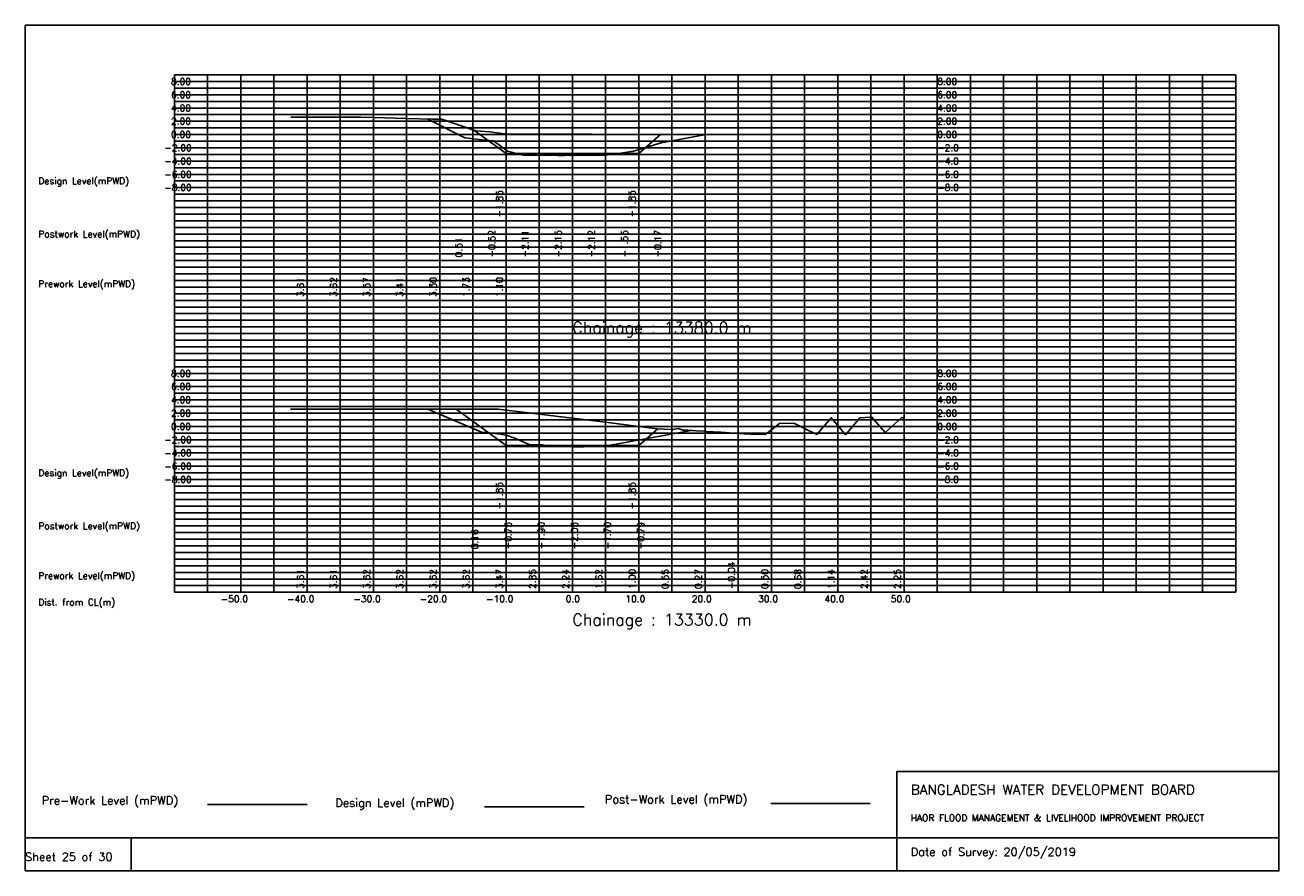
# Model space of a CAD drawing. Extents: x 0 to 189, y 0 to 128.
import ezdxf

# ---------------------------------------------------------------- set-up
doc = ezdxf.new("R2010")
doc.units = 0
doc.header["$MEASUREMENT"] = 0
doc.linetypes.add('1-1', pattern=[0])
for name, color, linetype in [('P1', 7, 'CONTINUOUS'), ('P15', 8, 'CONTINUOUS'), ('P2', 3, 'CONTINUOUS'), ('P3', 1, 'CONTINUOUS'), ('P6', 4, 'CONTINUOUS')]:
    doc.layers.add(name, color=color, linetype=linetype)
doc.styles.add('ROMAN_SIMPLEX', font='ROMANS')

msp = doc.modelspace()

# ---------------------------------------------------------------- linework, layer by layer
at = {"layer": 'P1'}
for p, q in [((0, 127.5), (0, 5)), ((0, 127.5), (189, 127.5)), ((189, 127.5), (189, 5)), ((131.4, 15), (131.4, 0)), ((131.4, 15), (189, 15)), ((16, 5), (16, 0))]:
    msp.add_line(p, q, dxfattribs=at)
at = {"layer": 'P1', "linetype": '1-1'}
msp.add_lwpolyline([(0, 0), (189, 0), (189, 5), (0, 5), (0, 0)], dxfattribs=at)
at = {"layer": 'P15', "linetype": '1-1'}
for points in [[(22.5, 120), (182.5, 120)], [(22.5, 42), (22.5, 120)], [(27.5, 42), (27.5, 120)], [(32.5, 42), (32.5, 120)], [(37.5, 42), (37.5, 120)], [(42.5, 42), (42.5, 120)], [(47.5, 42), (47.5, 120)], [(52.5, 42), (52.5, 120)], [(57.5, 42), (57.5, 120)], [(62.5, 42), (62.5, 120)], [(67.5, 42), (67.5, 120)], [(72.5, 42), (72.5, 120)], [(77.5, 42), (77.5, 120)], [(82.5, 42), (82.5, 120)], [(87.5, 42), (87.5, 120)], [(92.5, 42), (92.5, 120)], [(97.5, 42), (97.5, 120)], [(102.5, 42), (102.5, 120)], [(107.5, 42), (107.5, 120)], [(112.5, 42), (112.5, 120)], [(117.5, 42), (117.5, 120)], [(122.5, 42), (122.5, 120)], [(127.5, 42), (127.5, 120)], [(132.5, 42), (132.5, 120)], [(137.5, 42), (137.5, 120)], [(142.5, 42), (142.5, 120)], [(147.5, 42), (147.5, 120)], [(152.5, 42), (152.5, 120)], [(157.5, 42), (157.5, 120)], [(162.5, 42), (162.5, 120)], [(167.5, 42), (167.5, 120)], [(172.5, 42), (172.5, 120)], [(177.5, 42), (177.5, 120)], [(182.5, 42), (182.5, 120)], [(22.5, 119), (182.5, 119)], [(22.5, 118), (182.5, 118)], [(22.5, 117), (182.5, 117)], [(22.5, 116), (182.5, 116)], [(22.5, 115), (182.5, 115)], [(22.5, 114), (182.5, 114)], [(22.5, 113), (182.5, 113)], [(22.5, 112), (182.5, 112)], [(22.5, 111), (182.5, 111)], [(22.5, 110), (182.5, 110)], [(22.5, 109), (182.5, 109)], [(22.5, 108), (182.5, 108)], [(22.5, 107), (182.5, 107)], [(22.5, 106), (182.5, 106)], [(22.5, 105), (182.5, 105)], [(22.5, 104), (182.5, 104)], [(22.5, 103), (182.5, 103)], [(22.5, 102), (182.5, 102)], [(22.5, 101), (182.5, 101)], [(22.5, 100), (182.5, 100)], [(22.5, 99), (182.5, 99)], [(22.5, 98), (182.5, 98)], [(22.5, 97), (182.5, 97)], [(22.5, 96), (182.5, 96)], [(22.5, 95), (182.5, 95)], [(22.5, 94), (182.5, 94)], [(22.5, 93), (182.5, 93)], [(22.5, 92), (182.5, 92)], [(22.5, 91), (182.5, 91)], [(22.5, 90), (182.5, 90)], [(22.5, 89), (182.5, 89)], [(22.5, 88), (182.5, 88)], [(22.5, 87), (182.5, 87)], [(22.5, 86), (182.5, 86)], [(22.5, 85), (182.5, 85)], [(22.5, 84), (182.5, 84)], [(22.5, 83), (182.5, 83)], [(22.5, 82), (182.5, 82)], [(22.5, 81), (182.5, 81)], [(22.5, 80), (182.5, 80)], [(22.5, 79), (182.5, 79)], [(22.5, 78), (182.5, 78)], [(22.5, 77), (182.5, 77)], [(22.5, 76), (182.5, 76)], [(22.5, 75), (182.5, 75)], [(22.5, 74), (182.5, 74)], [(22.5, 73), (182.5, 73)], [(22.5, 72), (182.5, 72)], [(22.5, 71), (182.5, 71)], [(22.5, 70), (182.5, 70)], [(22.5, 69), (182.5, 69)], [(22.5, 68), (182.5, 68)], [(22.5, 67), (182.5, 67)], [(22.5, 66), (182.5, 66)], [(22.5, 65), (182.5, 65)], [(22.5, 64), (182.5, 64)], [(22.5, 63), (182.5, 63)], [(22.5, 62), (182.5, 62)], [(22.5, 61), (182.5, 61)], [(22.5, 60), (182.5, 60)], [(22.5, 59), (182.5, 59)], [(22.5, 58), (182.5, 58)], [(22.5, 57), (182.5, 57)], [(22.5, 56), (182.5, 56)], [(22.5, 55), (182.5, 55)], [(22.5, 54), (182.5, 54)], [(22.5, 53), (182.5, 53)], [(22.5, 52), (182.5, 52)], [(22.5, 51), (182.5, 51)], [(22.5, 50), (182.5, 50)], [(22.5, 49), (182.5, 49)], [(22.5, 48), (182.5, 48)], [(22.5, 47), (182.5, 47)], [(22.5, 46), (182.5, 46)], [(22.5, 45), (182.5, 45)], [(22.5, 44), (182.5, 44)], [(22.5, 43), (182.5, 43)], [(22.5, 42), (182.5, 42)]]:
    msp.add_lwpolyline(points, dxfattribs=at)
at = {"layer": 'P2'}
msp.add_line((27.5, 10), (42.5, 10), dxfattribs=at)
at = {"layer": 'P2', "linetype": '1-1'}
for points in [[(40.06, 113.61), (42.5, 113.61), (47.5, 113.62), (50.59, 113.63), (52.5, 113.57), (57.5, 113.41), (61.34, 113.3), (62.5, 113.3), (62.81, 113.3), (67.5, 111.73), (67.95, 111.58), (70.07, 111.39), (72.2, 111.11), (72.5, 111.1), (111.48, 110.95)], [(39.99, 69.61), (42.5, 69.61), (47.5, 69.61), (52.5, 69.61), (57.5, 69.62), (62.5, 69.62), (67.5, 69.62), (71.29, 69.62), (72.5, 69.47), (75.08, 69.15), (77.5, 68.85), (82.5, 68.24), (87.5, 67.62), (92.5, 67), (95.3, 66.66), (97.5, 66.55), (97.69, 66.54), (98.46, 66.7), (99.19, 66.46), (99.89, 66.44), (101.2, 66.35), (102.5, 66.27), (102.67, 66.26), (104.89, 66.12), (107.5, 65.96), (109.33, 65.84), (111.55, 65.77), (112.5, 66.5), (113.76, 67.47), (115.97, 67.44), (117.5, 66.68), (119.34, 65.77), (121.51, 68.31), (122.5, 67.14), (123.67, 65.75), (125.83, 68.31), (127.5, 68.42), (127.58, 68.43), (129.67, 66.11), (132.18, 68.36), (132.5, 68.25)]]:
    msp.add_lwpolyline(points, dxfattribs=at)
at = {"layer": 'P3'}
msp.add_line((69.26, 9.65), (84.26, 9.65), dxfattribs=at)
at = {"layer": 'P3', "linetype": '1-1'}
for points in [[(67.64, 111.68), (72.5, 108.16), (77.5, 108.16), (82.5, 108.16), (87.5, 108.16), (92.5, 108.16), (95.76, 111.01)], [(64.96, 69.62), (72.5, 64.15), (77.5, 64.15), (82.5, 64.15), (87.5, 64.15), (92.5, 64.15), (95.36, 66.66)]]:
    msp.add_lwpolyline(points, dxfattribs=at)
at = {"layer": 'P6'}
msp.add_line((112.4, 10.17), (127.4, 10.17), dxfattribs=at)
at = {"layer": 'P6', "linetype": '1-1'}
for points in [[(60.69, 113.32), (66.28, 110.52), (66.37, 110.51), (68.45, 110.23), (70.58, 110.05), (71.37, 109.48), (72.73, 108.48), (74.88, 107.96), (74.96, 107.95), (75.13, 107.91), (76.37, 107.89), (80.3, 107.83), (81.37, 107.85), (82.45, 107.88), (82.72, 107.84), (84.86, 107.9), (86.37, 107.88), (87.02, 107.86), (89.18, 108.09), (91.36, 108.45), (91.37, 108.45), (91.54, 108.46), (95.9, 109.74), (102.67, 110.99)], [(60.7, 69.62), (68.8, 66.16), (69.65, 66.08), (71.63, 65.86), (72.69, 65.65), (73.8, 65.25), (75.97, 64.3), (77.95, 64.21), (78.59, 64.12), (78.8, 64.1), (80.64, 63.97), (82.5, 63.93), (83.8, 63.95), (84.19, 63.95), (85.73, 64), (87.22, 64.01), (88.8, 64.3), (100.39, 66.4)]]:
    msp.add_lwpolyline(points, dxfattribs=at)

# ---------------------------------------------------------------- texts
at = {"layer": 'P1', "style": 'ROMAN_SIMPLEX'}
for s, height, rotation, p in [('8.00', 1, 360, (22, 118.5)), ('8.00', 1, 360, (137.5, 118.5)), ('6.00', 1, 360, (22, 116.5)), ('6.00', 1, 360, (137.5, 116.5)), ('4.00', 1, 360, (22, 114.5)), ('4.00', 1, 360, (137.5, 114.5)), ('2.00', 1, 360, (22, 112.5)), ('2.00', 1, 360, (137.5, 112.5)), ('0.00', 1, 360, (22, 110.5)), ('0.00', 1, 360, (137.5, 110.5)), ('-2.00', 1, 360, (21, 108.5)), ('-2.0', 1, 360, (137.5, 108.5)), ('-4.00', 1, 360, (21, 106.5)), ('-4.0', 1, 360, (137.5, 106.5)), ('Design Level(mPWD)', 1, 360, (2, 103.5)), ('-6.00', 1, 360, (21, 104.5)), ('-6.0', 1, 360, (137.5, 104.5)), ('-8.00', 1, 360, (21, 102.5)), ('-8.0', 1, 360, (137.5, 102.5)), ('-1.85', 1, 90, (72, 98.5)), ('-1.85', 1, 90, (92, 98.5)), ('Postwork Level(mPWD)', 1, 360, (2, 95.5)), ('0.51', 1, 90, (65.87, 92.5)), ('-0.52', 1, 90, (70.87, 92.5)), ('-2.11', 1, 90, (75.87, 92.5)), ('-2.15', 1, 90, (80.87, 92.5)), ('-2.12', 1, 90, (85.87, 92.5)), ('-1.55', 1, 90, (90.87, 92.5)), ('-0.17', 1, 90, (95.87, 92.5)), ('Prework Level(mPWD)', 1, 360, (2, 88)), ('3.61', 1, 90, (42, 86.5)), ('3.62', 1, 90, (47, 86.5)), ('3.57', 1, 90, (52, 86.5)), ('3.41', 1, 90, (57, 86.5)), ('3.30', 1, 90, (62, 86.5)), ('1.73', 1, 90, (67, 86.5)), ('1.10', 1, 90, (72, 86.5)), ('Chainage : 13380.0 m', 1.75, 360, (82.5, 81)), ('8.00', 1, 360, (22, 74.5)), ('8.00', 1, 360, (137.5, 74.5)), ('6.00', 1, 360, (22, 72.5)), ('6.00', 1, 360, (137.5, 72.5)), ('4.00', 1, 360, (22, 70.5)), ('4.00', 1, 360, (137.5, 70.5)), ('2.00', 1, 360, (22, 68.5)), ('2.00', 1, 360, (137.5, 68.5)), ('0.00', 1, 360, (22, 66.5)), ('0.00', 1, 360, (137.5, 66.5)), ('-2.00', 1, 360, (21, 64.5)), ('-2.0', 1, 360, (137.5, 64.5)), ('-4.00', 1, 360, (21, 62.5)), ('-4.0', 1, 360, (137.5, 62.5)), ('Design Level(mPWD)', 1, 360, (2, 59.5)), ('-6.00', 1, 360, (21, 60.5)), ('-6.0', 1, 360, (137.5, 60.5)), ('-8.00', 1, 360, (21, 58.5)), ('-8.0', 1, 360, (137.5, 58.5)), ('-1.85', 1, 90, (72, 54.5)), ('-1.85', 1, 90, (92, 54.5)), ('Postwork Level(mPWD)', 1, 360, (2, 51.5)), ('0.16', 1, 90, (68.3, 48.5)), ('-0.75', 1, 90, (73.3, 48.5)), ('-1.90', 1, 90, (78.3, 48.5)), ('-2.05', 1, 90, (83.3, 48.5)), ('-1.70', 1, 90, (88.3, 48.5)), ('-0.79', 1, 90, (93.3, 48.5)), ('-0.04', 1, 90, (107, 42.5)), ('Prework Level(mPWD)', 1, 360, (2, 44)), ('3.61', 1, 90, (42, 42.5)), ('3.61', 1, 90, (47, 42.5)), ('3.62', 1, 90, (52, 42.5)), ('3.62', 1, 90, (57, 42.5)), ('3.62', 1, 90, (62, 42.5)), ('3.62', 1, 90, (67, 42.5)), ('3.47', 1, 90, (72, 42.5)), ('2.85', 1, 90, (77, 42.5)), ('2.24', 1, 90, (82, 42.5)), ('1.62', 1, 90, (87, 42.5)), ('1.00', 1, 90, (92, 42.5)), ('0.55', 1, 90, (97, 42.5)), ('0.27', 1, 90, (102, 42.5)), ('0.50', 1, 90, (112, 42.5)), ('0.68', 1, 90, (117, 42.5)), ('1.14', 1, 90, (122, 42.5)), ('2.42', 1, 90, (127, 42.5)), ('2.25', 1, 90, (132, 42.5)), ('Dist. from CL(m)', 1, 360, (2, 40)), ('-50.0', 1, 360, (29.5, 40.5)), ('-40.0', 1, 360, (39.5, 40.5)), ('-30.0', 1, 360, (49.5, 40.5)), ('-20.0', 1, 360, (59.5, 40.5)), ('-10.0', 1, 360, (69.5, 40.5)), ('0.0', 1, 360, (81.5, 40.5)), ('10.0', 1, 360, (90.5, 40.5)), ('20.0', 1, 360, (100.5, 40.5)), ('30.0', 1, 360, (110.5, 40.5)), ('40.0', 1, 360, (120.5, 40.5)), ('50.0', 1, 360, (130.5, 40.5)), ('Chainage : 13330.0 m', 1.75, 360, (82.5, 37)), ('Sheet 25 of 30', 1.25, 360, (0, 1.5))]:
    msp.add_text(s, height=height, rotation=rotation, dxfattribs=at).set_placement(p)
for s, height, p in [('Pre-Work Level (mPWD)', 1.25, (2.5, 10)), ('Post-Work Level (mPWD)', 1.25, (87.4, 10.17)), ('BANGLADESH WATER DEVELOPMENT BOARD', 1.5, (133.5, 11.5)), ('Design Level (mPWD)', 1.25, (46.76, 9.65)), ('HAOR FLOOD MANAGEMENT & LIVELIHOOD IMPROVEMENT PROJECT', 1, (133.5, 7.5)), ('Date of Survey: 20/05/2019', 1.25, (133.5, 2.25))]:
    msp.add_text(s, height=height, dxfattribs=at).set_placement(p)

doc.saveas('drawing.dxf')
